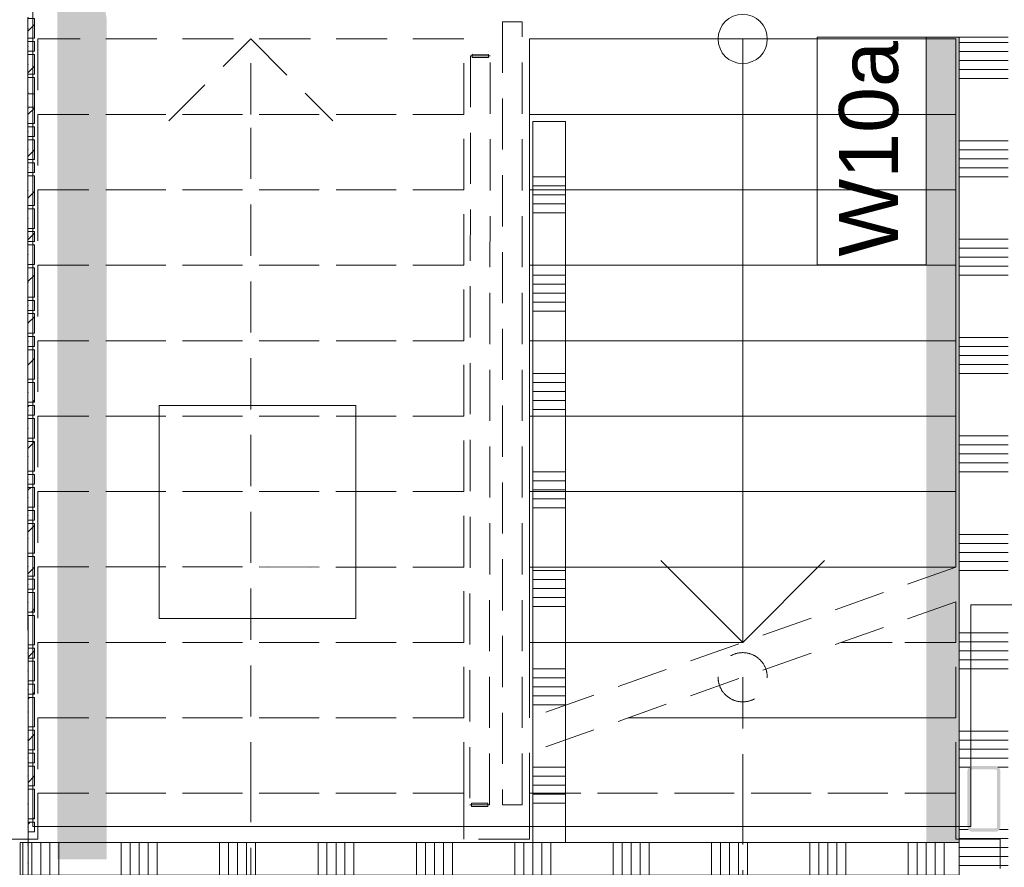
# Model space of a CAD drawing. Header units: millimetres. Extents: x -850 to 154668, y -80343 to 71019.
# Tile 108 of 147: x 18590 to 21593, y 41395 to 43979. Entities that reach past the tile are written whole.
import ezdxf

# ---------------------------------------------------------------- set-up
doc = ezdxf.new("R2010")
doc.units = ezdxf.units.MM
doc.header["$MEASUREMENT"] = 0
doc.linetypes.add('B0701', pattern=[234.119993, 155.999994, -78.119999])
doc.linetypes.add('B0703', pattern=[468.700004, 312.5, -156.200004])
for name, color, linetype in [('Info Wandafwerking aanduiding', 7, 'Continuous'), ('Info Wandafwerking aanduiding Doorsnede-arcering', 7, 'Continuous'), ('New_22 NC Binnenwanden', 7, 'Continuous'), ('New_22 NC Binnenwanden Doorsnede-arcering', 7, 'Continuous'), ('New_24 Trappen', 7, 'Continuous'), ('New_34 Balustrades', 7, 'Continuous'), ('New_72 Vaste Inrichting', 7, 'Continuous'), ('New_Info Wandafwerking aanduiding', 7, 'Continuous'), ('New_Info Wandafwerking aanduiding Doorsnede-arcering', 7, 'Continuous'), ('New_Z Ruimtefuncties Zone omranding', 7, 'Continuous'), ('S-COLS-____-OTLN.RVT S', 7, 'Continuous'), ('S-COLS-____-OTLN.RVT S Doorsnede-arcering', 7, 'Continuous')]:
    doc.layers.add(name, color=color, linetype=linetype)
doc.styles.add('GENERATED_STYLE_1', font='arial.ttf')
doc.linetypes.add('Regenwater', pattern='A,0,[1,UO-720 _wandafwerkingen BG_2022-06-211.Shx,S=11.404762,R=0,X=0,Y=0.005006],-1499.5,0', length=1499.5)
pattern_1 = [(45, (0, 0), (-63.63961, 63.63961), [])]

# ---------------------------------------------------------------- blocks, each defined once
blk = doc.blocks.new('*X164')
at = {"layer": 'New_22 NC Binnenwanden Doorsnede-arcering', "color": 254, "linetype": 'Continuous', "lineweight": 0, "true_color": 0xe9ebeb}
for p, q in [((20254.8, 43500), (20154.8, 43500)), ((20254.8, 43472.6), (20154.8, 43472.6)), ((20254.8, 43445.1), (20154.8, 43445.1)), ((20254.8, 43417.7), (20154.8, 43417.7)), ((20254.8, 43390.3), (20154.8, 43390.3)), ((20254.8, 43200), (20154.8, 43200)), ((20254.8, 43172.6), (20154.8, 43172.6)), ((20254.8, 43145.1), (20154.8, 43145.1)), ((20254.8, 43117.7), (20154.8, 43117.7)), ((20254.8, 43090.3), (20154.8, 43090.3)), ((20254.8, 42900), (20154.8, 42900)), ((20254.8, 42872.6), (20154.8, 42872.6)), ((20254.8, 42845.1), (20154.8, 42845.1)), ((20254.8, 42817.7), (20154.8, 42817.7)), ((20254.8, 42790.3), (20154.8, 42790.3)), ((20254.8, 42600), (20154.8, 42600)), ((20254.8, 42572.6), (20154.8, 42572.6)), ((20254.8, 42545.1), (20154.8, 42545.1)), ((20254.8, 42517.7), (20154.8, 42517.7)), ((20254.8, 42490.3), (20154.8, 42490.3)), ((20254.8, 42300), (20154.8, 42300)), ((20254.8, 42272.6), (20154.8, 42272.6)), ((20254.8, 42245.1), (20154.8, 42245.1)), ((20254.8, 42217.7), (20154.8, 42217.7)), ((20254.8, 42190.3), (20154.8, 42190.3)), ((20254.8, 42000), (20154.8, 42000)), ((20254.8, 41972.6), (20154.8, 41972.6)), ((20254.8, 41945.1), (20154.8, 41945.1)), ((20254.8, 41917.7), (20154.8, 41917.7)), ((20254.8, 41890.3), (20154.8, 41890.3)), ((20254.8, 41700), (20154.8, 41700)), ((20254.8, 41672.6), (20154.8, 41672.6)), ((20254.8, 41645.1), (20154.8, 41645.1)), ((20254.8, 41617.7), (20154.8, 41617.7)), ((20254.8, 41590.3), (20154.8, 41590.3))]:
    blk.add_line(p, q, dxfattribs=at)
blk = doc.blocks.new('Wall_33_1', base_point=(20154.8, 41470.2))
at = {"layer": 'New_22 NC Binnenwanden', "color": 8, "linetype": 'Continuous', "lineweight": 0, "true_color": 0x778488, "flags": 128}
for points in [[(20154.8, 43669), (20254.8, 43669)], [(20154.8, 43669), (20154.8, 41470.2)], [(20254.8, 41470.2), (20254.8, 43669)], [(20154.8, 41470.2), (20254.8, 41470.2)]]:
    blk.add_lwpolyline(points, dxfattribs=at)
at = {"layer": 'New_22 NC Binnenwanden', "color": 8, "lineweight": 0, "true_color": 0x778488}
blk.add_blockref('*X164', (0, 0), dxfattribs=at)
blk = doc.blocks.new('Stair_6_1')
at = {"layer": 'New_24 Trappen', "color": 7, "linetype": 'B0701', "lineweight": 0}
for p, q in [((18645.6, 43920.3), (18645.5, 43690.3)), ((19945.1, 43920.2), (18645.6, 43920.3)), ((19045.1, 43670.3), (19295.1, 43920.3)), ((19295.1, 43690.3), (19295.1, 43920.3)), ((19295.1, 43920.3), (19545.1, 43670.2)), ((19945.1, 43690.2), (19945.1, 43920.2)), ((19945.1, 43690.2), (18645.5, 43690.3)), ((18645.5, 43690.3), (18645.5, 43460.3)), ((18645.5, 43690.3), (19945.1, 43690.2)), ((19295, 41620.3), (19295.1, 43690.3)), ((19945.1, 43460.2), (19945.1, 43690.2)), ((19945.1, 43460.2), (18645.5, 43460.3)), ((18645.5, 43460.3), (18645.5, 43230.3)), ((18645.5, 43460.3), (19945.1, 43460.2)), ((19945.1, 43230.2), (19945.1, 43460.2)), ((19945.1, 43230.2), (18645.5, 43230.3)), ((18645.5, 43230.3), (18645.5, 43000.3)), ((18645.5, 43230.3), (19945.1, 43230.2)), ((19945.1, 43000.2), (19945.1, 43230.2)), ((19945.1, 43000.2), (18645.5, 43000.3)), ((18645.5, 43000.3), (18645.5, 42770.3)), ((18645.5, 43000.3), (19945.1, 43000.2)), ((19945.1, 42770.2), (19945.1, 43000.2)), ((19945.1, 42770.2), (18645.5, 42770.3)), ((18645.5, 42770.3), (18645.5, 42540.3)), ((18645.5, 42770.3), (19945.1, 42770.2)), ((19945, 42540.2), (19945.1, 42770.2)), ((19945, 42540.2), (18645.5, 42540.3)), ((18645.5, 42540.3), (18645.5, 42310.3)), ((18645.5, 42540.3), (19945, 42540.2)), ((19945, 42310.2), (19945, 42540.2)), ((19945, 42310.2), (18645.5, 42310.3)), ((18645.5, 42310.3), (18645.5, 42080.3)), ((18645.5, 42310.3), (19945, 42310.2)), ((19945, 42080.2), (19945, 42310.2)), ((21445, 42310.2), (20145, 41850.2)), ((21445, 42204.1), (20145, 41744.1)), ((21445, 42080.2), (21445, 42204.1)), ((19945, 42080.2), (18645.5, 42080.3)), ((18645.5, 42080.3), (18645.5, 41850.3)), ((18645.5, 42080.3), (19945, 42080.2)), ((19945, 41850.2), (19945, 42080.2)), ((21094.8, 42080.2), (21445, 42080.2)), ((21445, 42080.2), (21094.8, 42080.2)), ((21445, 41850.2), (21445, 42080.2)), ((20795, 41974.1), (20795, 41620.2)), ((18645.5, 41850.3), (18645.4, 41620.3)), ((19945, 41850.2), (18645.5, 41850.3)), ((18645.5, 41850.3), (19945, 41850.2)), ((19945, 41620.2), (19945, 41850.2)), ((20444.8, 41850.2), (21445, 41850.2)), ((21445, 41850.2), (20444.8, 41850.2)), ((21445, 41620.2), (21445, 41850.2)), ((20145, 41744.1), (20145, 41620.2)), ((19945, 41620.2), (18645.4, 41620.3)), ((18645.4, 41620.3), (18645.4, 41480.2)), ((18645.4, 41620.3), (19945, 41620.2)), ((19295, 40830.2), (19295, 41620.3)), ((19945, 41480.2), (19945, 41620.2)), ((20145, 41620.2), (21445, 41620.2)), ((21445, 41620.2), (20145, 41620.2)), ((20145, 41620.2), (20145, 41480.2)), ((20795, 41620.2), (20795, 40830.2)), ((21445, 41480.2), (21445, 41620.2)), ((18645.4, 41480.2), (18465, 41480.2)), ((20145, 41480.2), (19945, 41480.2)), ((21580, 41480.2), (21445, 41480.2)), ((21579.9, 40220.4), (21580, 41480.2))]:
    blk.add_line(p, q, dxfattribs=at)
at = {"layer": 'New_24 Trappen', "color": 7, "linetype": 'Continuous', "lineweight": 0}
for p, q in [((20145.1, 43920.2), (20145, 41850.2)), ((21445.1, 43920.2), (20145.1, 43920.2)), ((21445.1, 43920.2), (20145.1, 43920.2)), ((20145.1, 43920.2), (20145.1, 43690.2)), ((20795.1, 43920.2), (20795.1, 43690.2)), ((21445, 42310.2), (21445.1, 43920.2)), ((21445.1, 43690.2), (21445.1, 43920.2)), ((20145.1, 43690.2), (21445.1, 43690.2)), ((21445.1, 43690.2), (20145.1, 43690.2)), ((20145.1, 43690.2), (20145.1, 43460.2)), ((20795.1, 43690.2), (20795, 42080.2)), ((21445.1, 43460.2), (21445.1, 43690.2)), ((20145.1, 43460.2), (21445.1, 43460.2)), ((21445.1, 43460.2), (20145.1, 43460.2)), ((20145.1, 43460.2), (20145.1, 43230.2)), ((21445.1, 43230.2), (21445.1, 43460.2)), ((20145.1, 43230.2), (21445.1, 43230.2)), ((21445.1, 43230.2), (20145.1, 43230.2)), ((20145.1, 43230.2), (20145.1, 43000.2)), ((21445.1, 43000.2), (21445.1, 43230.2)), ((20145.1, 43000.2), (20145, 42770.2)), ((20145.1, 43000.2), (21445.1, 43000.2)), ((21445.1, 43000.2), (20145.1, 43000.2)), ((21445, 42770.2), (21445.1, 43000.2)), ((20145, 42770.2), (21445, 42770.2)), ((21445, 42770.2), (20145, 42770.2)), ((20145, 42770.2), (20145, 42540.2)), ((21445, 42540.2), (21445, 42770.2)), ((20145, 42540.2), (21445, 42540.2)), ((21445, 42540.2), (20145, 42540.2)), ((20145, 42540.2), (20145, 42310.2)), ((21445, 42310.2), (21445, 42540.2)), ((20145, 42310.2), (21445, 42310.2)), ((21445, 42310.2), (20145, 42310.2)), ((20145, 42310.2), (20145, 42080.2)), ((20795, 42080.2), (20545, 42330.2)), ((21045, 42330.2), (20795, 42080.2)), ((20145, 42080.2), (20795, 42080.2)), ((20795, 42080.2), (20145, 42080.2)), ((20145, 42080.2), (20145, 41850.2))]:
    blk.add_line(p, q, dxfattribs=at)
for start, end in [(0, 180), (180, 0)]:
    blk.add_arc((20795.1, 43920.2), 75, start, end, dxfattribs=at)
at = {"layer": 'New_24 Trappen', "color": 7, "linetype": 'B0701', "lineweight": 0}
for start, end in [(0, 180), (180, 0)]:
    blk.add_arc((20795, 41974.1), 75, start, end, dxfattribs=at)
blk = doc.blocks.new('Curtain Wall_50_1')
at = {"layer": 'New_22 NC Binnenwanden Doorsnede-arcering', "linetype": 'Continuous', "lineweight": 0, "true_color": 0x000000}
h = blk.add_hatch(dxfattribs=at)
h.set_pattern_fill('310_Naaldhout__01__0001', color=18, style=0, pattern_type=2)
h.set_pattern_definition(pattern_1)
h.paths.add_polyline_path([(18635.6, 43752.7), (18615.6, 43752.7), (18615.6, 43662.7), (18635.6, 43662.7)])
h = blk.add_hatch(dxfattribs=at)
h.set_pattern_fill('310_Naaldhout__01__0001', color=18, style=0, pattern_type=2)
h.set_pattern_definition(pattern_1)
h.paths.add_polyline_path([(18635.6, 43652.7), (18615.6, 43652.7), (18615.6, 43622.7), (18635.6, 43622.7)])
h = blk.add_hatch(dxfattribs=at)
h.set_pattern_fill('310_Naaldhout__01__0001', color=18, style=0, pattern_type=2)
h.set_pattern_definition(pattern_1)
h.paths.add_polyline_path([(18635.6, 43612.7), (18615.6, 43612.7), (18615.6, 43552.7), (18635.6, 43552.7)])
h = blk.add_hatch(dxfattribs=at)
h.set_pattern_fill('310_Naaldhout__01__0001', color=18, style=0, pattern_type=2)
h.set_pattern_definition(pattern_1)
h.paths.add_polyline_path([(18635.6, 43542.7), (18615.6, 43542.7), (18615.6, 43512.7), (18635.6, 43512.7)])
h = blk.add_hatch(dxfattribs=at)
h.set_pattern_fill('310_Naaldhout__01__0001', color=18, style=0, pattern_type=2)
h.set_pattern_definition(pattern_1)
h.paths.add_polyline_path([(18635.6, 43502.7), (18615.6, 43502.7), (18615.6, 43412.7), (18635.6, 43412.7)])
h = blk.add_hatch(dxfattribs=at)
h.set_pattern_fill('310_Naaldhout__01__0001', color=18, style=0, pattern_type=2)
h.set_pattern_definition(pattern_1)
h.paths.add_polyline_path([(18635.6, 43402.7), (18615.6, 43402.7), (18615.6, 43342.7), (18635.6, 43342.7)])
h = blk.add_hatch(dxfattribs=at)
h.set_pattern_fill('310_Naaldhout__01__0001', color=18, style=0, pattern_type=2)
h.set_pattern_definition(pattern_1)
h.paths.add_polyline_path([(18635.6, 43332.7), (18615.6, 43332.7), (18615.6, 43302.7), (18635.6, 43302.7)])
h = blk.add_hatch(dxfattribs=at)
h.set_pattern_fill('310_Naaldhout__01__0001', color=18, style=0, pattern_type=2)
h.set_pattern_definition(pattern_1)
h.paths.add_polyline_path([(18635.6, 43292.7), (18615.6, 43292.7), (18615.6, 43232.7), (18635.6, 43232.7)])
h = blk.add_hatch(dxfattribs=at)
h.set_pattern_fill('310_Naaldhout__01__0001', color=18, style=0, pattern_type=2)
h.set_pattern_definition(pattern_1)
h.paths.add_polyline_path([(18635.6, 43222.7), (18615.6, 43222.7), (18615.6, 43132.7), (18635.6, 43132.7)])
h = blk.add_hatch(dxfattribs=at)
h.set_pattern_fill('310_Naaldhout__01__0001', color=18, style=0, pattern_type=2)
h.set_pattern_definition(pattern_1)
h.paths.add_polyline_path([(18635.6, 43122.7), (18615.6, 43122.7), (18615.6, 43092.7), (18635.6, 43092.7)])
h = blk.add_hatch(dxfattribs=at)
h.set_pattern_fill('310_Naaldhout__01__0001', color=18, style=0, pattern_type=2)
h.set_pattern_definition(pattern_1)
h.paths.add_polyline_path([(18635.6, 43082.7), (18615.6, 43082.7), (18615.6, 43022.7), (18635.6, 43022.7)])
h = blk.add_hatch(dxfattribs=at)
h.set_pattern_fill('310_Naaldhout__01__0001', color=18, style=0, pattern_type=2)
h.set_pattern_definition(pattern_1)
h.paths.add_polyline_path([(18635.6, 43012.7), (18615.6, 43012.7), (18615.6, 42982.7), (18635.6, 42982.7)])
h = blk.add_hatch(dxfattribs=at)
h.set_pattern_fill('310_Naaldhout__01__0001', color=18, style=0, pattern_type=2)
h.set_pattern_definition(pattern_1)
h.paths.add_polyline_path([(18635.6, 42972.7), (18615.6, 42972.7), (18615.6, 42882.7), (18635.6, 42882.7)])
h = blk.add_hatch(dxfattribs=at)
h.set_pattern_fill('310_Naaldhout__01__0001', color=18, style=0, pattern_type=2)
h.set_pattern_definition(pattern_1)
h.paths.add_polyline_path([(18635.6, 42872.7), (18615.6, 42872.7), (18615.6, 42812.7), (18635.6, 42812.7)])
h = blk.add_hatch(dxfattribs=at)
h.set_pattern_fill('310_Naaldhout__01__0001', color=18, style=0, pattern_type=2)
h.set_pattern_definition(pattern_1)
h.paths.add_polyline_path([(18635.6, 42802.7), (18615.6, 42802.7), (18615.6, 42772.7), (18635.6, 42772.7)])
h = blk.add_hatch(dxfattribs=at)
h.set_pattern_fill('310_Naaldhout__01__0001', color=18, style=0, pattern_type=2)
h.set_pattern_definition(pattern_1)
h.paths.add_polyline_path([(18635.6, 42762.7), (18615.6, 42762.7), (18615.6, 42702.7), (18635.6, 42702.7)])
h = blk.add_hatch(dxfattribs=at)
h.set_pattern_fill('310_Naaldhout__01__0001', color=18, style=0, pattern_type=2)
h.set_pattern_definition(pattern_1)
h.paths.add_polyline_path([(18635.6, 42692.7), (18615.6, 42692.7), (18615.6, 42602.7), (18635.6, 42602.7)])
h = blk.add_hatch(dxfattribs=at)
h.set_pattern_fill('310_Naaldhout__01__0001', color=18, style=0, pattern_type=2)
h.set_pattern_definition(pattern_1)
h.paths.add_polyline_path([(18635.6, 42592.7), (18615.6, 42592.7), (18615.6, 42562.7), (18635.6, 42562.7)])
h = blk.add_hatch(dxfattribs=at)
h.set_pattern_fill('310_Naaldhout__01__0001', color=18, style=0, pattern_type=2)
h.set_pattern_definition(pattern_1)
h.paths.add_polyline_path([(18635.6, 42552.7), (18615.6, 42552.7), (18615.6, 42492.7), (18635.6, 42492.7)])
h = blk.add_hatch(dxfattribs=at)
h.set_pattern_fill('310_Naaldhout__01__0001', color=18, style=0, pattern_type=2)
h.set_pattern_definition(pattern_1)
h.paths.add_polyline_path([(18635.6, 42482.7), (18615.6, 42482.7), (18615.6, 42452.7), (18635.6, 42452.7)])
h = blk.add_hatch(dxfattribs=at)
h.set_pattern_fill('310_Naaldhout__01__0001', color=18, style=0, pattern_type=2)
h.set_pattern_definition(pattern_1)
h.paths.add_polyline_path([(18635.6, 42442.7), (18615.6, 42442.7), (18615.6, 42352.7), (18635.7, 42352.7)])
h = blk.add_hatch(dxfattribs=at)
h.set_pattern_fill('310_Naaldhout__01__0001', color=18, style=0, pattern_type=2)
h.set_pattern_definition(pattern_1)
h.paths.add_polyline_path([(18635.7, 42342.7), (18615.6, 42342.7), (18615.6, 42282.7), (18635.7, 42282.7)])
h = blk.add_hatch(dxfattribs=at)
h.set_pattern_fill('310_Naaldhout__01__0001', color=18, style=0, pattern_type=2)
h.set_pattern_definition(pattern_1)
h.paths.add_polyline_path([(18635.7, 42272.7), (18615.6, 42272.7), (18615.6, 42242.7), (18635.7, 42242.7)])
h = blk.add_hatch(dxfattribs=at)
h.set_pattern_fill('310_Naaldhout__01__0001', color=18, style=0, pattern_type=2)
h.set_pattern_definition(pattern_1)
h.paths.add_polyline_path([(18635.7, 42232.7), (18615.6, 42232.7), (18615.6, 42172.7), (18635.7, 42172.7)])
h = blk.add_hatch(dxfattribs=at)
h.set_pattern_fill('310_Naaldhout__01__0001', color=18, style=0, pattern_type=2)
h.set_pattern_definition(pattern_1)
h.paths.add_polyline_path([(18635.7, 42162.7), (18615.6, 42162.7), (18615.7, 42072.7), (18635.7, 42072.7)])
h = blk.add_hatch(dxfattribs=at)
h.set_pattern_fill('310_Naaldhout__01__0001', color=18, style=0, pattern_type=2)
h.set_pattern_definition(pattern_1)
h.paths.add_polyline_path([(18635.7, 42062.7), (18615.7, 42062.7), (18615.7, 42032.7), (18635.7, 42032.7)])
h = blk.add_hatch(dxfattribs=at)
h.set_pattern_fill('310_Naaldhout__01__0001', color=18, style=0, pattern_type=2)
h.set_pattern_definition(pattern_1)
h.paths.add_polyline_path([(18635.7, 42022.7), (18615.7, 42022.7), (18615.7, 41962.7), (18635.7, 41962.7)])
h = blk.add_hatch(dxfattribs=at)
h.set_pattern_fill('310_Naaldhout__01__0001', color=18, style=0, pattern_type=2)
h.set_pattern_definition(pattern_1)
h.paths.add_polyline_path([(18635.7, 41952.7), (18615.7, 41952.7), (18615.7, 41922.7), (18635.7, 41922.7)])
h = blk.add_hatch(dxfattribs=at)
h.set_pattern_fill('310_Naaldhout__01__0001', color=18, style=0, pattern_type=2)
h.set_pattern_definition(pattern_1)
h.paths.add_polyline_path([(18635.7, 41912.7), (18615.7, 41912.7), (18615.7, 41822.7), (18635.7, 41822.7)])
h = blk.add_hatch(dxfattribs=at)
h.set_pattern_fill('310_Naaldhout__01__0001', color=18, style=0, pattern_type=2)
h.set_pattern_definition(pattern_1)
h.paths.add_polyline_path([(18635.7, 41812.7), (18615.7, 41812.7), (18615.7, 41752.7), (18635.7, 41752.7)])
h = blk.add_hatch(dxfattribs=at)
h.set_pattern_fill('310_Naaldhout__01__0001', color=18, style=0, pattern_type=2)
h.set_pattern_definition(pattern_1)
h.paths.add_polyline_path([(18635.7, 41742.7), (18615.7, 41742.7), (18615.7, 41712.7), (18635.7, 41712.7)])
h = blk.add_hatch(dxfattribs=at)
h.set_pattern_fill('310_Naaldhout__01__0001', color=18, style=0, pattern_type=2)
h.set_pattern_definition(pattern_1)
h.paths.add_polyline_path([(18635.7, 41702.7), (18615.7, 41702.7), (18615.7, 41642.7), (18635.7, 41642.7)])
h = blk.add_hatch(dxfattribs=at)
h.set_pattern_fill('310_Naaldhout__01__0001', color=18, style=0, pattern_type=2)
h.set_pattern_definition(pattern_1)
h.paths.add_polyline_path([(18635.7, 41632.7), (18615.7, 41632.7), (18615.7, 41542.7), (18635.7, 41542.7)])
h = blk.add_hatch(dxfattribs=at)
h.set_pattern_fill('310_Naaldhout__01__0001', color=18, style=0, pattern_type=2)
h.set_pattern_definition(pattern_1)
h.paths.add_polyline_path([(18635.7, 41532.7), (18615.7, 41532.7), (18615.7, 41502.7), (18635.7, 41502.7)])
at = {"layer": 'New_22 NC Binnenwanden', "color": 7, "linetype": 'Continuous', "lineweight": 0}
for p, q in [((18615.6, 43752.7), (18615.6, 43662.7)), ((18635.6, 43752.7), (18615.6, 43752.7)), ((18635.6, 43752.7), (18635.6, 43662.7)), ((18635.6, 43662.7), (18615.6, 43662.7)), ((18615.6, 43652.7), (18615.6, 43622.7)), ((18635.6, 43652.7), (18615.6, 43652.7)), ((18635.6, 43652.7), (18635.6, 43622.7)), ((18635.6, 43622.7), (18615.6, 43622.7)), ((18615.6, 43612.7), (18615.6, 43552.7)), ((18635.6, 43612.7), (18615.6, 43612.7)), ((18635.6, 43612.7), (18635.6, 43552.7)), ((18635.6, 43552.7), (18615.6, 43552.7)), ((18615.6, 43542.7), (18615.6, 43512.7)), ((18635.6, 43542.7), (18615.6, 43542.7)), ((18635.6, 43542.7), (18635.6, 43512.7)), ((18635.6, 43512.7), (18615.6, 43512.7)), ((18615.6, 43502.7), (18615.6, 43412.7)), ((18635.6, 43502.7), (18615.6, 43502.7)), ((18635.6, 43502.7), (18635.6, 43412.7)), ((18635.6, 43412.7), (18615.6, 43412.7)), ((18615.6, 43402.7), (18615.6, 43342.7)), ((18635.6, 43402.7), (18615.6, 43402.7)), ((18635.6, 43402.7), (18635.6, 43342.7)), ((18635.6, 43342.7), (18615.6, 43342.7)), ((18615.6, 43332.7), (18615.6, 43302.7)), ((18635.6, 43332.7), (18615.6, 43332.7)), ((18635.6, 43332.7), (18635.6, 43302.7)), ((18635.6, 43302.7), (18615.6, 43302.7)), ((18615.6, 43292.7), (18615.6, 43232.7)), ((18635.6, 43292.7), (18615.6, 43292.7)), ((18635.6, 43292.7), (18635.6, 43232.7)), ((18635.6, 43232.7), (18615.6, 43232.7)), ((18615.6, 43222.7), (18615.6, 43132.7)), ((18635.6, 43222.7), (18615.6, 43222.7)), ((18635.6, 43222.7), (18635.6, 43132.7)), ((18635.6, 43132.7), (18615.6, 43132.7)), ((18615.6, 43122.7), (18615.6, 43092.7)), ((18635.6, 43122.7), (18615.6, 43122.7)), ((18635.6, 43122.7), (18635.6, 43092.7)), ((18635.6, 43092.7), (18615.6, 43092.7)), ((18615.6, 43082.7), (18615.6, 43022.7)), ((18635.6, 43082.7), (18615.6, 43082.7)), ((18635.6, 43082.7), (18635.6, 43022.7)), ((18635.6, 43022.7), (18615.6, 43022.7)), ((18615.6, 43012.7), (18615.6, 42982.7)), ((18635.6, 43012.7), (18615.6, 43012.7)), ((18635.6, 43012.7), (18635.6, 42982.7)), ((18635.6, 42982.7), (18615.6, 42982.7)), ((18615.6, 42972.7), (18615.6, 42882.7)), ((18635.6, 42972.7), (18615.6, 42972.7)), ((18635.6, 42972.7), (18635.6, 42882.7)), ((18635.6, 42882.7), (18615.6, 42882.7)), ((18615.6, 42872.7), (18615.6, 42812.7)), ((18635.6, 42872.7), (18615.6, 42872.7)), ((18635.6, 42872.7), (18635.6, 42812.7)), ((18635.6, 42812.7), (18615.6, 42812.7)), ((18615.6, 42802.7), (18615.6, 42772.7)), ((18635.6, 42802.7), (18615.6, 42802.7)), ((18635.6, 42802.7), (18635.6, 42772.7)), ((18635.6, 42772.7), (18615.6, 42772.7)), ((18615.6, 42762.7), (18615.6, 42702.7)), ((18635.6, 42762.7), (18615.6, 42762.7)), ((18635.6, 42762.7), (18635.6, 42702.7)), ((18635.6, 42702.7), (18615.6, 42702.7)), ((18615.6, 42692.7), (18615.6, 42602.7)), ((18635.6, 42692.7), (18615.6, 42692.7)), ((18635.6, 42692.7), (18635.6, 42602.7)), ((18635.6, 42602.7), (18615.6, 42602.7)), ((18615.6, 42592.7), (18615.6, 42562.7)), ((18635.6, 42592.7), (18615.6, 42592.7)), ((18635.6, 42592.7), (18635.6, 42562.7)), ((18635.6, 42562.7), (18615.6, 42562.7)), ((18615.6, 42552.7), (18615.6, 42492.7)), ((18635.6, 42552.7), (18615.6, 42552.7)), ((18635.6, 42552.7), (18635.6, 42492.7)), ((18635.6, 42492.7), (18615.6, 42492.7)), ((18615.6, 42482.7), (18615.6, 42452.7)), ((18635.6, 42482.7), (18615.6, 42482.7)), ((18635.6, 42482.7), (18635.6, 42452.7)), ((18635.6, 42452.7), (18615.6, 42452.7)), ((18615.6, 42442.7), (18615.6, 42352.7)), ((18635.6, 42442.7), (18615.6, 42442.7)), ((18635.6, 42442.7), (18635.7, 42352.7)), ((18635.7, 42352.7), (18615.6, 42352.7)), ((18615.6, 42342.7), (18615.6, 42282.7)), ((18635.7, 42342.7), (18615.6, 42342.7)), ((18635.7, 42342.7), (18635.7, 42282.7)), ((18635.7, 42282.7), (18615.6, 42282.7)), ((18615.6, 42272.7), (18615.6, 42242.7)), ((18635.7, 42272.7), (18615.6, 42272.7)), ((18635.7, 42272.7), (18635.7, 42242.7)), ((18635.7, 42242.7), (18615.6, 42242.7)), ((18615.6, 42232.7), (18615.6, 42172.7)), ((18635.7, 42232.7), (18615.6, 42232.7)), ((18635.7, 42232.7), (18635.7, 42172.7)), ((18635.7, 42172.7), (18615.6, 42172.7)), ((18615.6, 42162.7), (18615.7, 42072.7)), ((18635.7, 42162.7), (18615.6, 42162.7)), ((18635.7, 42162.7), (18635.7, 42072.7)), ((18635.7, 42072.7), (18615.7, 42072.7)), ((18615.7, 42062.7), (18615.7, 42032.7)), ((18635.7, 42062.7), (18615.7, 42062.7)), ((18635.7, 42062.7), (18635.7, 42032.7)), ((18635.7, 42032.7), (18615.7, 42032.7)), ((18615.7, 42022.7), (18615.7, 41962.7)), ((18635.7, 42022.7), (18615.7, 42022.7)), ((18635.7, 42022.7), (18635.7, 41962.7)), ((18635.7, 41962.7), (18615.7, 41962.7)), ((18615.7, 41952.7), (18615.7, 41922.7)), ((18635.7, 41952.7), (18615.7, 41952.7)), ((18635.7, 41952.7), (18635.7, 41922.7)), ((18635.7, 41922.7), (18615.7, 41922.7)), ((18615.7, 41912.7), (18615.7, 41822.7)), ((18635.7, 41912.7), (18615.7, 41912.7)), ((18635.7, 41912.7), (18635.7, 41822.7)), ((18635.7, 41822.7), (18615.7, 41822.7)), ((18615.7, 41812.7), (18615.7, 41752.7)), ((18635.7, 41812.7), (18615.7, 41812.7)), ((18635.7, 41812.7), (18635.7, 41752.7)), ((18635.7, 41752.7), (18615.7, 41752.7)), ((18615.7, 41742.7), (18615.7, 41712.7)), ((18635.7, 41742.7), (18615.7, 41742.7)), ((18635.7, 41742.7), (18635.7, 41712.7)), ((18635.7, 41712.7), (18615.7, 41712.7)), ((18615.7, 41702.7), (18615.7, 41642.7)), ((18635.7, 41702.7), (18615.7, 41702.7)), ((18635.7, 41702.7), (18635.7, 41642.7)), ((18635.7, 41642.7), (18615.7, 41642.7)), ((18615.7, 41632.7), (18615.7, 41542.7)), ((18635.7, 41632.7), (18615.7, 41632.7)), ((18635.7, 41632.7), (18635.7, 41542.7)), ((18635.7, 41542.7), (18615.7, 41542.7)), ((18615.7, 41532.7), (18615.7, 41502.7)), ((18635.7, 41532.7), (18615.7, 41532.7)), ((18635.7, 41532.7), (18635.7, 41502.7)), ((18635.7, 41502.7), (18615.7, 41502.7))]:
    blk.add_line(p, q, dxfattribs=at)
at = {"layer": 'New_22 NC Binnenwanden', "color": 9, "linetype": 'B0703', "lineweight": 0}
for p, q in [((18615.6, 43737), (18615.6, 43737)), ((18615.6, 43737), (18615.6, 43737)), ((18615.7, 41469), (18615.7, 41469))]:
    blk.add_line(p, q, dxfattribs=at)
at = {"layer": 'New_22 NC Binnenwanden', "color": 1, "linetype": 'Continuous', "lineweight": 0}
for p, q in [((18615.6, 43737), (18615.6, 43737)), ((18615.6, 43737), (18615.6, 43707.7)), ((18615.6, 43707.7), (18615.6, 43637.7)), ((18615.6, 43637.7), (18615.6, 43582.7)), ((18615.6, 43582.7), (18615.6, 43527.7)), ((18615.6, 43527.7), (18615.6, 43457.7)), ((18615.6, 43457.7), (18615.6, 43372.7)), ((18615.6, 43372.7), (18615.6, 43317.7)), ((18615.6, 43317.7), (18615.6, 43262.7)), ((18615.6, 43262.7), (18615.6, 43177.7)), ((18615.6, 43177.7), (18615.6, 43107.7)), ((18615.6, 43107.7), (18615.6, 43052.7)), ((18615.6, 43052.7), (18615.6, 42997.7)), ((18615.6, 42997.7), (18615.6, 42927.7)), ((18615.6, 42927.7), (18615.6, 42842.7)), ((18615.6, 42842.7), (18615.6, 42787.7)), ((18615.6, 42787.7), (18615.6, 42732.7)), ((18615.6, 42732.7), (18615.6, 42647.7)), ((18615.6, 42647.7), (18615.6, 42577.7)), ((18615.6, 42577.7), (18615.6, 42522.7)), ((18615.6, 42522.7), (18615.6, 42467.7)), ((18615.6, 42467.7), (18615.6, 42397.7)), ((18615.6, 42397.7), (18615.6, 42312.7)), ((18615.6, 42312.7), (18615.6, 42257.7)), ((18615.6, 42257.7), (18615.6, 42202.7)), ((18615.6, 42202.7), (18615.7, 42117.7)), ((18615.7, 42117.7), (18615.7, 42047.7)), ((18615.7, 42047.7), (18615.7, 41992.7)), ((18615.7, 41992.7), (18615.7, 41937.7)), ((18615.7, 41937.7), (18615.7, 41867.7)), ((18615.7, 41867.7), (18615.7, 41782.7)), ((18615.7, 41782.7), (18615.7, 41727.7)), ((18615.7, 41727.7), (18615.7, 41672.7)), ((18615.7, 41672.7), (18615.7, 41587.7)), ((18615.7, 41587.7), (18615.7, 41517.7)), ((18615.7, 41517.7), (18615.7, 41469)), ((18615.7, 41469), (18615.7, 41469)), ((18615.7, 41469), (18615.7, 41469))]:
    blk.add_line(p, q, dxfattribs=at)
for p in [(18615.6, 43737), (18615.6, 43707.7), (18615.6, 43707.7), (18615.6, 43637.7), (18615.6, 43637.7), (18615.6, 43582.7), (18615.6, 43582.7), (18615.6, 43527.7), (18615.6, 43527.7), (18615.6, 43457.7), (18615.6, 43457.7), (18615.6, 43372.7), (18615.6, 43372.7), (18615.6, 43317.7), (18615.6, 43317.7), (18615.6, 43262.7), (18615.6, 43262.7), (18615.6, 43177.7), (18615.6, 43177.7), (18615.6, 43107.7), (18615.6, 43107.7), (18615.6, 43052.7), (18615.6, 43052.7), (18615.6, 42997.7), (18615.6, 42997.7), (18615.6, 42927.7), (18615.6, 42927.7), (18615.6, 42842.7), (18615.6, 42842.7), (18615.6, 42787.7), (18615.6, 42787.7), (18615.6, 42732.7), (18615.6, 42732.7), (18615.6, 42647.7), (18615.6, 42647.7), (18615.6, 42577.7), (18615.6, 42577.7), (18615.6, 42522.7), (18615.6, 42522.7), (18615.6, 42467.7), (18615.6, 42467.7), (18615.6, 42397.7), (18615.6, 42397.7), (18615.6, 42312.7), (18615.6, 42312.7), (18615.6, 42257.7), (18615.6, 42257.7), (18615.6, 42202.7), (18615.6, 42202.7), (18615.7, 42117.7), (18615.7, 42117.7), (18615.7, 42047.7), (18615.7, 42047.7), (18615.7, 41992.7), (18615.7, 41992.7), (18615.7, 41937.7), (18615.7, 41937.7), (18615.7, 41867.7), (18615.7, 41867.7), (18615.7, 41782.7), (18615.7, 41782.7), (18615.7, 41727.7), (18615.7, 41727.7), (18615.7, 41672.7), (18615.7, 41672.7), (18615.7, 41587.7), (18615.7, 41587.7), (18615.7, 41517.7), (18615.7, 41517.7)]:
    blk.add_point(p, dxfattribs=at)
at = {"layer": 'New_22 NC Binnenwanden', "color": 9, "linetype": 'B0703', "lineweight": 0}
for p in [(18615.6, 43707.7), (18615.6, 43707.7), (18615.6, 43637.7), (18615.6, 43637.7), (18615.6, 43582.7), (18615.6, 43582.7), (18615.6, 43527.7), (18615.6, 43527.7), (18615.6, 43457.7), (18615.6, 43457.7), (18615.6, 43372.7), (18615.6, 43372.7), (18615.6, 43317.7), (18615.6, 43317.7), (18615.6, 43262.7), (18615.6, 43262.7), (18615.6, 43177.7), (18615.6, 43177.7), (18615.6, 43107.7), (18615.6, 43107.7), (18615.6, 43052.7), (18615.6, 43052.7), (18615.6, 42997.7), (18615.6, 42997.7), (18615.6, 42927.7), (18615.6, 42927.7), (18615.6, 42842.7), (18615.6, 42842.7), (18615.6, 42787.7), (18615.6, 42787.7), (18615.6, 42732.7), (18615.6, 42732.7), (18615.6, 42647.7), (18615.6, 42647.7), (18615.6, 42577.7), (18615.6, 42577.7), (18615.6, 42522.7), (18615.6, 42522.7), (18615.6, 42467.7), (18615.6, 42467.7), (18615.6, 42397.7), (18615.6, 42397.7), (18615.6, 42312.7), (18615.6, 42312.7), (18615.6, 42257.7), (18615.6, 42257.7), (18615.6, 42202.7), (18615.6, 42202.7), (18615.7, 42117.7), (18615.7, 42117.7), (18615.7, 42047.7), (18615.7, 42047.7), (18615.7, 41992.7), (18615.7, 41992.7), (18615.7, 41937.7), (18615.7, 41937.7), (18615.7, 41867.7), (18615.7, 41867.7), (18615.7, 41782.7), (18615.7, 41782.7), (18615.7, 41727.7), (18615.7, 41727.7), (18615.7, 41672.7), (18615.7, 41672.7), (18615.7, 41587.7), (18615.7, 41587.7), (18615.7, 41517.7), (18615.7, 41517.7), (18615.7, 41469)]:
    blk.add_point(p, dxfattribs=at)
blk = doc.blocks.new('Curtain Wall_75_1')
at = {"layer": 'New_22 NC Binnenwanden Doorsnede-arcering', "linetype": 'Continuous', "lineweight": 0, "true_color": 0x000000}
h = blk.add_hatch(dxfattribs=at)
h.set_pattern_fill('310_Naaldhout__01__0001', color=18, style=0, pattern_type=2)
h.set_pattern_definition(pattern_1)
h.paths.add_polyline_path([(18635.6, 43982.7), (18615.6, 43982.7), (18615.6, 43922.7), (18635.6, 43922.7)])
h = blk.add_hatch(dxfattribs=at)
h.set_pattern_fill('310_Naaldhout__01__0001', color=18, style=0, pattern_type=2)
h.set_pattern_definition(pattern_1)
h.paths.add_polyline_path([(18635.6, 43912.7), (18615.6, 43912.7), (18615.6, 43882.7), (18635.6, 43882.7)])
h = blk.add_hatch(dxfattribs=at)
h.set_pattern_fill('310_Naaldhout__01__0001', color=18, style=0, pattern_type=2)
h.set_pattern_definition(pattern_1)
h.paths.add_polyline_path([(18635.6, 43872.7), (18615.6, 43872.7), (18615.6, 43812.7), (18635.6, 43812.7)])
h = blk.add_hatch(dxfattribs=at)
h.set_pattern_fill('310_Naaldhout__01__0001', color=18, style=0, pattern_type=2)
h.set_pattern_definition(pattern_1)
h.paths.add_polyline_path([(18635.6, 43802.7), (18615.6, 43802.7), (18615.6, 43712.7), (18635.6, 43712.7)])
at = {"layer": 'New_22 NC Binnenwanden', "color": 9, "linetype": 'B0703', "lineweight": 0}
for p, q in [((18615.6, 43985.2), (18615.6, 43985.2)), ((18615.6, 43952.7), (18615.6, 43985.2)), ((18615.6, 43897.7), (18615.6, 43952.7)), ((18615.6, 43842.7), (18615.6, 43897.7)), ((18615.6, 43757.7), (18615.6, 43842.7)), ((18615.6, 43752.7), (18615.6, 43757.7))]:
    blk.add_line(p, q, dxfattribs=at)
at = {"layer": 'New_22 NC Binnenwanden', "color": 1, "linetype": 'Continuous', "lineweight": 0}
for p, q in [((18615.6, 43985.2), (18615.6, 43985.2)), ((18615.6, 43985.2), (18615.6, 43952.7)), ((18615.6, 43952.7), (18615.6, 43897.7)), ((18615.6, 43897.7), (18615.6, 43842.7)), ((18615.6, 43842.7), (18615.6, 43757.7)), ((18615.6, 43757.7), (18615.6, 43752.7)), ((18615.6, 43752.7), (18615.6, 43752.7))]:
    blk.add_line(p, q, dxfattribs=at)
at = {"layer": 'New_22 NC Binnenwanden', "color": 7, "linetype": 'Continuous', "lineweight": 0}
for p, q in [((18635.6, 43982.7), (18615.6, 43982.7)), ((18615.6, 43982.7), (18615.6, 43922.7)), ((18635.6, 43982.7), (18635.6, 43922.7)), ((18635.6, 43922.7), (18615.6, 43922.7)), ((18615.6, 43912.7), (18615.6, 43882.7)), ((18635.6, 43912.7), (18615.6, 43912.7)), ((18635.6, 43912.7), (18635.6, 43882.7)), ((18635.6, 43882.7), (18615.6, 43882.7)), ((18615.6, 43872.7), (18615.6, 43812.7)), ((18635.6, 43872.7), (18615.6, 43872.7)), ((18635.6, 43872.7), (18635.6, 43812.7)), ((18635.6, 43812.7), (18615.6, 43812.7)), ((18615.6, 43802.7), (18615.6, 43712.7)), ((18635.6, 43802.7), (18615.6, 43802.7)), ((18635.6, 43802.7), (18635.6, 43712.7)), ((18635.6, 43712.7), (18615.6, 43712.7))]:
    blk.add_line(p, q, dxfattribs=at)
at = {"layer": 'New_22 NC Binnenwanden', "color": 1, "linetype": 'Continuous', "lineweight": 0}
for p in [(18615.6, 43985.2), (18615.6, 43952.7), (18615.6, 43952.7), (18615.6, 43897.7), (18615.6, 43897.7), (18615.6, 43842.7), (18615.6, 43842.7), (18615.6, 43757.7), (18615.6, 43757.7), (18615.6, 43752.7)]:
    blk.add_point(p, dxfattribs=at)
at = {"layer": 'New_22 NC Binnenwanden', "color": 9, "linetype": 'B0703', "lineweight": 0}
for p in [(18615.6, 43952.7), (18615.6, 43897.7), (18615.6, 43842.7), (18615.6, 43757.7), (18615.6, 43752.7)]:
    blk.add_point(p, dxfattribs=at)
blk = doc.blocks.new('Curtain Wall_76_1')
at = {"layer": 'New_22 NC Binnenwanden', "color": 9, "linetype": 'B0703', "lineweight": 0}
for p, q in [((18615.7, 41469), (18615.7, 41462.5)), ((18615.7, 41469), (18615.7, 41469)), ((18615.7, 41462.5), (18615.7, 41407.5)), ((18615.7, 41407.5), (18615.7, 41337.5)), ((18615.7, 41337.5), (18615.7, 41252.5)), ((18615.7, 41252.5), (18615.7, 41197.5)), ((18615.7, 41197.5), (18615.7, 41142.5)), ((18615.7, 41142.5), (18615.7, 41057.5)), ((18615.7, 41057.5), (18615.7, 40987.5)), ((18615.7, 40987.5), (18615.7, 40932.5)), ((18615.7, 40932.5), (18615.7, 40877.5)), ((18615.7, 40877.5), (18615.7, 40807.5)), ((18615.7, 40807.5), (18615.7, 40722.5)), ((18615.7, 40722.5), (18615.7, 40667.5)), ((18615.7, 40667.5), (18615.7, 40612.5)), ((18615.7, 40612.5), (18615.7, 40527.5)), ((18615.7, 40527.5), (18615.7, 40457.5)), ((18615.7, 40457.5), (18615.7, 40402.5)), ((18615.7, 40402.5), (18615.7, 40347.5)), ((18615.7, 40347.5), (18615.7, 40277.5)), ((18615.7, 40277.5), (18615.7, 40192.5)), ((18615.7, 40192.5), (18615.7, 40169)), ((18615.7, 40169), (18615.7, 40169))]:
    blk.add_line(p, q, dxfattribs=at)
for p in [(18615.7, 41469), (18615.7, 41462.5), (18615.7, 41462.5), (18615.7, 41407.5), (18615.7, 41407.5), (18615.7, 41337.5), (18615.7, 41337.5), (18615.7, 41252.5), (18615.7, 41252.5), (18615.7, 41197.5), (18615.7, 41197.5), (18615.7, 41142.5), (18615.7, 41142.5), (18615.7, 41057.5), (18615.7, 41057.5), (18615.7, 40987.5), (18615.7, 40987.5), (18615.7, 40932.5), (18615.7, 40932.5), (18615.7, 40877.5), (18615.7, 40877.5), (18615.7, 40807.5), (18615.7, 40807.5), (18615.7, 40722.5), (18615.7, 40722.5), (18615.7, 40667.5), (18615.7, 40667.5), (18615.7, 40612.5), (18615.7, 40612.5), (18615.7, 40527.5), (18615.7, 40527.5), (18615.7, 40457.5), (18615.7, 40457.5), (18615.7, 40402.5), (18615.7, 40402.5), (18615.7, 40347.5), (18615.7, 40347.5), (18615.7, 40277.5), (18615.7, 40277.5), (18615.7, 40192.5), (18615.7, 40192.5), (18615.7, 40169)]:
    blk.add_point(p, dxfattribs=at)
blk = doc.blocks.new('Wall_400_1', base_point=(21455, 43925.2))
at = {"layer": 'Info Wandafwerking aanduiding Doorsnede-arcering', "linetype": 'Continuous', "lineweight": 0, "true_color": 0xd21034}
blk.add_hatch(color=242, dxfattribs=at).paths.add_polyline_path([(21355, 43925.2), (21355, 41470.2), (21455, 41470.2), (21455, 43925.2)])
at = {"layer": 'Info Wandafwerking aanduiding', "color": 9, "linetype": 'Continuous', "lineweight": 0, "flags": 128}
for points in [[(21355, 43925.2), (21455, 43925.2)], [(21355, 41470.2), (21455, 41470.2)]]:
    blk.add_lwpolyline(points, dxfattribs=at)
blk = doc.blocks.new('Column_20_1', base_point=(21530.5, 41603.1))
at = {"layer": 'S-COLS-____-OTLN.RVT S Doorsnede-arcering', "linetype": 'Continuous', "lineweight": 0, "true_color": 0x778488}
h = blk.add_hatch(color=8, dxfattribs=at)
h.paths.add_polyline_path([(21565.5, 41503.1, 0.414214), (21580.5, 41518.1), (21580.5, 41688.1, 0.414214), (21565.5, 41703.1), (21495.5, 41703.1, 0.414214), (21480.5, 41688.1), (21480.5, 41518.1, 0.414214), (21495.5, 41503.1)])
h.paths.add_polyline_path([(21570.5, 41688.1), (21570.5, 41518.1, -0.414214), (21565.5, 41513.1), (21495.5, 41513.1, -0.414214), (21490.5, 41518.1), (21490.5, 41688.1, -0.414214), (21495.5, 41693.1), (21565.5, 41693.1, -0.414214)], flags=0)
blk = doc.blocks.new('Railing_2_1')
at = {"layer": 'New_34 Balustrades', "color": 9, "linetype": 'B0701', "lineweight": 0}
for p, q in [((20122.7, 43972.9), (20062.7, 43972.9)), ((20062.7, 43972.9), (20062.7, 41585.3)), ((20122.7, 41585.3), (20122.7, 43972.9)), ((19965.1, 43868.4), (19962.8, 41585.4)), ((20025.1, 43868.3), (19965.1, 43868.4)), ((20020.1, 43873.3), (19970.1, 43873.4)), ((19970.1, 43873.4), (19970.1, 43863.4)), ((20020.1, 43863.3), (20020.1, 43873.3)), ((20022.8, 41585.3), (20025.1, 43868.3)), ((19970.1, 43863.4), (20020.1, 43863.3)), ((19962.8, 41585.4), (20022.8, 41585.3)), ((20017.8, 41590.3), (19967.8, 41590.4)), ((19967.8, 41590.4), (19967.8, 41580.4)), ((20017.8, 41580.3), (20017.8, 41590.3)), ((20062.7, 41585.3), (20122.7, 41585.3)), ((19967.8, 41580.4), (20017.8, 41580.3))]:
    blk.add_line(p, q, dxfattribs=at)
blk = doc.blocks.new('Kopieerapparaat 22')
at = {"layer": 'New_72 Vaste Inrichting', "color": 1, "linetype": 'Continuous', "lineweight": 0}
for p, q in [((600, 650), (0, 650)), ((0, 650), (0, 0)), ((600, 0), (600, 650)), ((0, 0), (600, 0))]:
    blk.add_line(p, q, dxfattribs=at)
blk = doc.blocks.new('*X2751')
at = {"layer": 'New_22 NC Binnenwanden Doorsnede-arcering', "color": 254, "linetype": 'Continuous', "lineweight": 0, "true_color": 0xe9ebeb}
for p, q in [((18600, 41470.2), (18600, 41370.2)), ((18627.4, 41470.2), (18627.4, 41370.2)), ((18654.9, 41470.2), (18654.9, 41370.2)), ((18682.3, 41470.2), (18682.3, 41370.2)), ((18709.7, 41470.2), (18709.7, 41370.2)), ((18900, 41470.2), (18900, 41370.2)), ((18927.4, 41470.2), (18927.4, 41370.2)), ((18954.9, 41470.2), (18954.9, 41370.2)), ((18982.3, 41470.2), (18982.3, 41370.2)), ((19009.7, 41470.2), (19009.7, 41370.2)), ((19200, 41470.2), (19200, 41370.2)), ((19227.4, 41470.2), (19227.4, 41370.2)), ((19254.9, 41470.2), (19254.9, 41370.2)), ((19282.3, 41470.2), (19282.3, 41370.2)), ((19309.7, 41470.2), (19309.7, 41370.2)), ((19500, 41470.2), (19500, 41370.2)), ((19527.4, 41470.2), (19527.4, 41370.2)), ((19554.9, 41470.2), (19554.9, 41370.2)), ((19582.3, 41470.2), (19582.3, 41370.2)), ((19609.7, 41470.2), (19609.7, 41370.2)), ((19800, 41470.2), (19800, 41370.2)), ((19827.4, 41470.2), (19827.4, 41370.2)), ((19854.9, 41470.2), (19854.9, 41370.2)), ((19882.3, 41470.2), (19882.3, 41370.2)), ((19909.7, 41470.2), (19909.7, 41370.2)), ((20100, 41470.2), (20100, 41370.2)), ((20127.4, 41470.2), (20127.4, 41370.2)), ((20154.9, 41470.2), (20154.9, 41370.2)), ((20182.3, 41470.2), (20182.3, 41370.2)), ((20209.7, 41470.2), (20209.7, 41370.2)), ((20400, 41470.2), (20400, 41370.2)), ((20427.4, 41470.2), (20427.4, 41370.2)), ((20454.9, 41470.2), (20454.9, 41370.2)), ((20482.3, 41470.2), (20482.3, 41370.2)), ((20509.7, 41470.2), (20509.7, 41370.2)), ((20700, 41470.2), (20700, 41370.2)), ((20727.4, 41470.2), (20727.4, 41370.2)), ((20754.9, 41470.2), (20754.9, 41370.2)), ((20782.3, 41470.2), (20782.3, 41370.2)), ((20809.7, 41470.2), (20809.7, 41370.2)), ((21000, 41470.2), (21000, 41370.2)), ((21027.4, 41470.2), (21027.4, 41370.2)), ((21054.9, 41470.2), (21054.9, 41370.2)), ((21082.3, 41470.2), (21082.3, 41370.2)), ((21109.7, 41470.2), (21109.7, 41370.2)), ((21300, 41470.2), (21300, 41370.2)), ((21327.4, 41470.2), (21327.4, 41370.2)), ((21354.9, 41470.2), (21354.9, 41370.2)), ((21382.3, 41470.2), (21382.3, 41370.2)), ((21409.7, 41470.2), (21409.7, 41370.2))]:
    blk.add_line(p, q, dxfattribs=at)
blk = doc.blocks.new('Wall_569_1', base_point=(18591.4, 41470.2))
at = {"layer": 'New_22 NC Binnenwanden', "color": 8, "linetype": 'Continuous', "lineweight": 0, "true_color": 0x778488, "flags": 128}
for points in [[(21455, 41470.2), (18591.4, 41470.2)], [(18591.4, 41370.2), (18591.4, 41470.2)], [(21455, 41370.2), (21455, 41470.2)], [(18591.4, 41370.2), (21455, 41370.2)]]:
    blk.add_lwpolyline(points, dxfattribs=at)
at = {"layer": 'New_22 NC Binnenwanden', "color": 8, "lineweight": 0, "true_color": 0x778488}
blk.add_blockref('*X2751', (0, 0), dxfattribs=at)
blk = doc.blocks.new('*X2817')
at = {"layer": 'New_22 NC Binnenwanden Doorsnede-arcering', "color": 254, "linetype": 'Continuous', "lineweight": 0, "true_color": 0xe9ebeb}
for p, q in [((21455, 43909.7), (21605, 43909.7)), ((21455, 43882.3), (21605, 43882.3)), ((21455, 43854.9), (21605, 43854.9)), ((21455, 43827.4), (21605, 43827.4)), ((21455, 43800), (21605, 43800)), ((21455, 43609.7), (21605, 43609.7)), ((21455, 43582.3), (21605, 43582.3)), ((21455, 43554.9), (21605, 43554.9)), ((21455, 43527.4), (21605, 43527.4)), ((21455, 43500), (21605, 43500)), ((21455, 43309.7), (21605, 43309.7)), ((21455, 43282.3), (21605, 43282.3)), ((21455, 43254.9), (21605, 43254.9)), ((21455, 43227.4), (21605, 43227.4)), ((21455, 43200), (21605, 43200)), ((21455, 43009.7), (21605, 43009.7)), ((21455, 42982.3), (21605, 42982.3)), ((21455, 42954.9), (21605, 42954.9)), ((21455, 42927.4), (21605, 42927.4)), ((21455, 42900), (21605, 42900)), ((21455, 42709.7), (21605, 42709.7)), ((21455, 42682.3), (21605, 42682.3)), ((21455, 42654.9), (21605, 42654.9)), ((21455, 42627.4), (21605, 42627.4)), ((21455, 42600), (21605, 42600)), ((21455, 42409.7), (21605, 42409.7)), ((21455, 42382.3), (21605, 42382.3)), ((21455, 42354.9), (21605, 42354.9)), ((21455, 42327.4), (21605, 42327.4)), ((21455, 42300), (21605, 42300)), ((21455, 42109.7), (21605, 42109.7)), ((21455, 42082.3), (21605, 42082.3)), ((21455, 42054.9), (21605, 42054.9)), ((21455, 42027.4), (21605, 42027.4)), ((21455, 42000), (21605, 42000)), ((21455, 41809.7), (21605, 41809.7)), ((21455, 41782.3), (21605, 41782.3)), ((21455, 41754.9), (21605, 41754.9)), ((21455, 41727.4), (21605, 41727.4)), ((21455, 41700), (21488, 41700)), ((21573.1, 41700), (21605, 41700)), ((21455, 41509.7), (21482.3, 41509.7)), ((21577.8, 41509.7), (21605, 41509.7)), ((21455, 41482.3), (21605, 41482.3)), ((21455, 41454.9), (21605, 41454.9)), ((21455, 41427.4), (21605, 41427.4)), ((21455, 41400), (21605, 41400))]:
    blk.add_line(p, q, dxfattribs=at)
blk = doc.blocks.new('Wall_589_1', base_point=(21455, 40120.4))
at = {"layer": 'New_22 NC Binnenwanden', "color": 8, "linetype": 'Continuous', "lineweight": 0, "true_color": 0x778488, "flags": 128}
for points in [[(21605, 43925.2), (21455, 43925.2)], [(21455, 43925.2), (21455, 40120.4)]]:
    blk.add_lwpolyline(points, dxfattribs=at)
at = {"layer": 'New_22 NC Binnenwanden', "color": 8, "lineweight": 0, "true_color": 0x778488}
blk.add_blockref('*X2817', (0, 0), dxfattribs=at)
blk = doc.blocks.new('Wall_753_1', base_point=(18705.2, 41419))
at = {"layer": 'New_Info Wandafwerking aanduiding Doorsnede-arcering', "linetype": 'Continuous', "lineweight": 0, "true_color": 0x99a3a6}
blk.add_hatch(color=253, dxfattribs=at).paths.add_polyline_path([(18855.2, 41419), (18855.2, 43985), (18705.2, 43985), (18705.2, 41419)])
blk = doc.blocks.new('Wall_779_1', base_point=(18705.2, 41419))
at = {"layer": 'New_Info Wandafwerking aanduiding Doorsnede-arcering', "linetype": 'Continuous', "lineweight": 0, "true_color": 0x99a3a6}
blk.add_hatch(color=253, dxfattribs=at).paths.add_polyline_path([(18855.2, 41419), (18855.2, 43985), (18705.2, 44813.8), (18705.2, 41419)])

msp = doc.modelspace()

# ---------------------------------------------------------------- linework, layer by layer
at = {"layer": 'Info Wandafwerking aanduiding', "color": 9, "linetype": 'Continuous', "lineweight": 0, "flags": 128}
msp.add_lwpolyline([(21022.2, 43231.7), (21022.2, 43925.2), (21355, 43925.2), (21355, 43231.7)], close=True, dxfattribs=at)
at = {"layer": 'New_Z Ruimtefuncties Zone omranding', "color": 41, "linetype": 'Continuous', "lineweight": 0, "true_color": 0xffeeaa, "flags": 128}
msp.add_lwpolyline([(16950, 48060), (16950.1, 46085), (17025, 46085), (17025.2, 46057.6, -0.338505), (18630.7, 43985.3), (18630.7, 41519), (21490.4, 41519), (21490.4, 42194.7), (25600, 42194.7), (25600, 45835), (25820.2, 45835), (25820.2, 48059.9)], format="xyb", close=True, dxfattribs=at)

# ---------------------------------------------------------------- block references
at = {"layer": 'Info Wandafwerking aanduiding', "color": 1, "lineweight": 0}
msp.add_blockref('Wall_400_1', (21455, 43925.2), dxfattribs=at)
at = {"layer": 'New_22 NC Binnenwanden', "linetype": 'Continuous', "lineweight": 0}
for name in ['Curtain Wall_75_1', 'Curtain Wall_50_1', 'Curtain Wall_76_1']:
    msp.add_blockref(name, (0, 0), dxfattribs=at)
at = {"layer": 'New_22 NC Binnenwanden', "color": 8, "lineweight": 0, "true_color": 0x778488}
for name, p in [('Wall_589_1', (21455, 40120.4)), ('Wall_33_1', (20154.8, 41470.2)), ('Wall_569_1', (18591.4, 41470.2))]:
    msp.add_blockref(name, p, dxfattribs=at)
at = {"layer": 'New_24 Trappen', "color": 7, "linetype": 'Regenwater', "lineweight": 0}
msp.add_blockref('Stair_6_1', (0, 0), dxfattribs=at)
at = {"layer": 'New_34 Balustrades', "color": 9, "linetype": 'Continuous', "lineweight": 0}
msp.add_blockref('Railing_2_1', (0, 0), dxfattribs=at)
at = {"layer": 'New_72 Vaste Inrichting', "color": 1, "linetype": 'Continuous', "lineweight": 0, "zscale": 1000, "rotation": 180}
msp.add_blockref('Kopieerapparaat 22', (19615.5, 42803), dxfattribs=at)
at = {"layer": 'New_Info Wandafwerking aanduiding', "color": 1, "lineweight": 0}
for name in ['Wall_779_1', 'Wall_753_1']:
    msp.add_blockref(name, (18705.2, 41419), dxfattribs=at)
at = {"layer": 'S-COLS-____-OTLN.RVT S', "color": 3, "lineweight": 0}
msp.add_blockref('Column_20_1', (21530.5, 41603.1), dxfattribs=at)

# ---------------------------------------------------------------- texts
at = {"layer": 'Info Wandafwerking aanduiding', "color": 2, "linetype": 'Continuous', "lineweight": 0, "insert": (21271.3, 43256.7), "char_height": 180, "attachment_point": 7, "rotation": 90, "style": 'GENERATED_STYLE_1'}
msp.add_mtext('\\A1;{\\pql;\\fArial|b0|i0|c0|p38;W10a}', dxfattribs=at)

doc.saveas('drawing.dxf')
